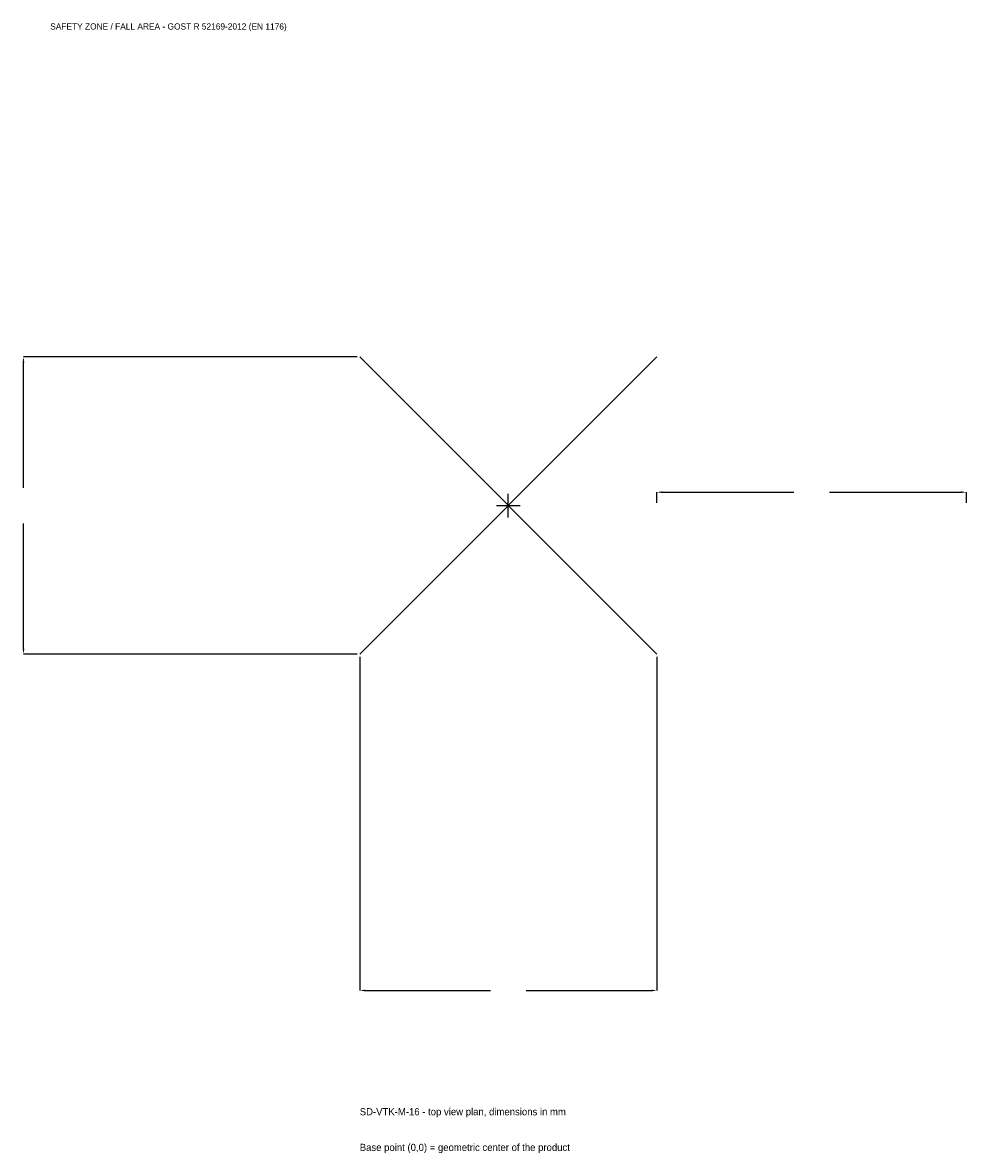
# Model space of a CAD drawing. Extents: x -2354 to 2220, y -3139 to 2340.
import ezdxf

# ---------------------------------------------------------------- set-up
doc = ezdxf.new("R2010")
doc.units = 0
for name, color, linetype in [('GP_MAF_zona_bezopasnosti', 1, 'Continuous'), ('ZSK_DANNYE', 3, 'Continuous'), ('ZSK_KONTUR', 7, 'Continuous'), ('ZSK_RAZMERY', 8, 'Continuous')]:
    doc.layers.add(name, color=color, linetype=linetype)
doc.dimstyles.new('ORION', dxfattribs={"dimtxt": 43.2, "dimasz": 25.92, "dimexe": 1.25, "dimexo": 12.96, "dimtad": 1, "dimcen": 2.5, "dimazin": 3, "dimtfac": 1, "dimtmove": 0, "dimatfit": 3})

# ---------------------------------------------------------------- blocks, each defined once
blk = doc.blocks.new('_CLOSEDFILLED')
at = {"color": 0, "linetype": 'BYBLOCK'}
blk.add_solid([(-1, 0.16), (0, 0), (-1, -0.16)], dxfattribs=at)
blk = doc.blocks.new('*D1')
for p, q in [((-720, -732.96), (-720, -2349.6)), ((720, -732.96), (720, -2349.6)), ((-694.08, -2349.6), (-86.4, -2349.6)), ((86.4, -2349.6), (694.08, -2349.6))]:
    blk.add_line(p, q)
at = {"layer": 'Defpoints'}
for p in [(-720, -720), (720, -720), (-720, -2349.6)]:
    blk.add_point(p, dxfattribs=at)
at = {"layer": 'ZSK_RAZMERY', "xscale": 25.919999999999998, "yscale": 25.919999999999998, "rotation": 180}
blk.add_blockref('_CLOSEDFILLED', (-720, -2349.6), dxfattribs=at)
at = {"layer": 'ZSK_RAZMERY', "xscale": 25.919999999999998, "yscale": 25.919999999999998}
blk.add_blockref('_CLOSEDFILLED', (720, -2349.6), dxfattribs=at)
blk = doc.blocks.new('*D2')
for p, q in [((-732.96, 720), (-2349.6, 720)), ((-2349.6, 86.4), (-2349.6, 694.08)), ((-2349.6, -694.08), (-2349.6, -86.4)), ((-732.96, -720), (-2349.6, -720))]:
    blk.add_line(p, q)
at = {"layer": 'Defpoints'}
for p in [(-720, 720), (-2349.6, -720), (-720, -720)]:
    blk.add_point(p, dxfattribs=at)
at = {"layer": 'ZSK_RAZMERY', "xscale": 25.919999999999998, "yscale": 25.919999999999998}
for p, rotation in [((-2349.6, 720), 90), ((-2349.6, -720), 270)]:
    blk.add_blockref('_CLOSEDFILLED', p, dxfattribs=dict(at, rotation=rotation))
blk = doc.blocks.new('*D3')
for p, q in [((720, 12.96), (720, 64.8)), ((745.92, 64.8), (1383.6, 64.8)), ((1556.4, 64.8), (2194.08, 64.8)), ((2220, 12.96), (2220, 64.8))]:
    blk.add_line(p, q)
at = {"layer": 'Defpoints'}
for p in [(720, 64.8), (720, 0), (2220, 0)]:
    blk.add_point(p, dxfattribs=at)
at = {"layer": 'ZSK_RAZMERY', "xscale": 25.919999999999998, "yscale": 25.919999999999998, "rotation": 180}
blk.add_blockref('_CLOSEDFILLED', (720, 64.8), dxfattribs=at)
at = {"layer": 'ZSK_RAZMERY', "xscale": 25.919999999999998, "yscale": 25.919999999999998}
blk.add_blockref('_CLOSEDFILLED', (2220, 64.8), dxfattribs=at)
blk = doc.blocks.new('B1')
at = {"layer": 'ZSK_KONTUR'}
for p, q in [((-720, -720), (720, 720)), ((-720, 720), (720, -720))]:
    blk.add_line(p, q, dxfattribs=at)
at = {"layer": 'ZSK_RAZMERY'}
for p, q in [((0, -57.6), (0, 57.6)), ((-57.6, 0), (57.6, 0))]:
    blk.add_line(p, q, dxfattribs=at)
at = {"layer": 'GP_MAF_zona_bezopasnosti', "color": 1}
blk.add_text('SAFETY ZONE / FALL AREA - GOST R 52169-2012 (EN 1176)', height=30.24, dxfattribs=at).set_placement((-2220, 2306.4))
at = {"layer": 'ZSK_RAZMERY'}
dim = blk.add_linear_dim(base=(-2349.6, -720), p1=(-720, -720), p2=(-720, 720), angle=90, dimstyle='ORION', dxfattribs=at)
dim.commit()
dim.dimension.update_dxf_attribs({"geometry": '*D2', "text_midpoint": (-2349.6, 0)})
for base, p1, p2, picture, middle in [((720, 64.8), (720, 0), (2220, 0), '*D3', (1470, 64.8)), ((-720, -2349.6), (-720, -720), (720, -720), '*D1', (0, -2349.6))]:
    dim = blk.add_linear_dim(base=base, p1=p1, p2=p2, dimstyle='ORION', dxfattribs=at)
    dim.commit()
    dim.dimension.update_dxf_attribs({"geometry": picture, "text_midpoint": middle})

msp = doc.modelspace()

# ---------------------------------------------------------------- block references
msp.add_blockref('B1', (0, 0))

# ---------------------------------------------------------------- texts
at = {"layer": 'ZSK_DANNYE', "color": 3}
msp.add_text('SD-VTK-M-16 - top view plan, dimensions in mm', height=34.56, dxfattribs=at).set_placement((-720, -2954.4))
at = {"layer": 'ZSK_DANNYE', "color": 7}
msp.add_text('Base point (0,0) = geometric center of the product', height=34.56, dxfattribs=at).set_placement((-720, -3127.2))

doc.saveas('drawing.dxf')
